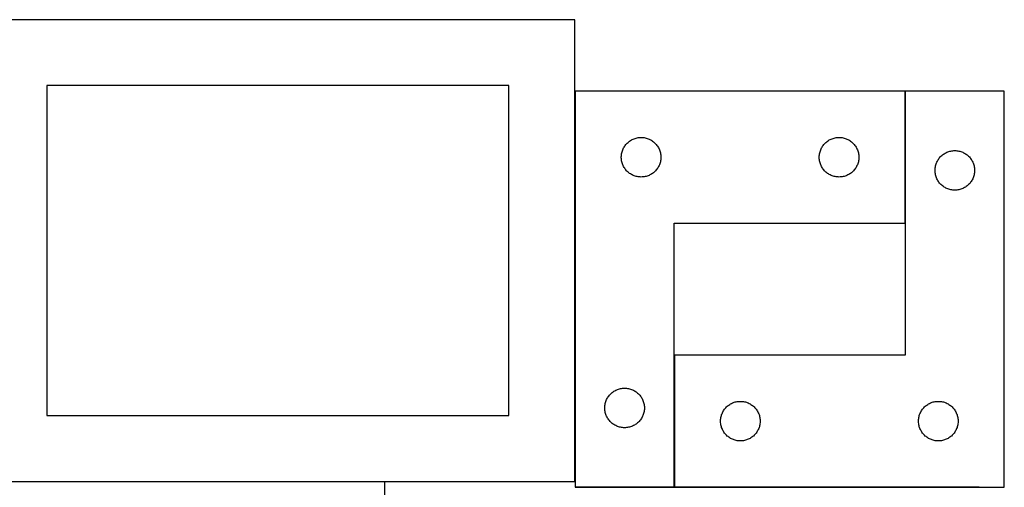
# Model space of a CAD drawing. Header units: millimetres. Extents: x 7 to 1488, y 7 to 2993.
# Tile 14 of 14: x 737 to 1483, y 2638 to 2992. Entities that reach past the tile are written whole.
import ezdxf

# ---------------------------------------------------------------- set-up
doc = ezdxf.new("R2010")
doc.units = ezdxf.units.MM
doc.layers.add('COMMON', color=5, linetype='CONTINUOUS', true_color=0x0000ff)
doc.layers.add('CUT', color=7, linetype='CONTINUOUS', true_color=0x000000)

msp = doc.modelspace()

# ---------------------------------------------------------------- linework, layer by layer
at = {"layer": 'COMMON'}
for p, q in [((1157.236122, 2641.990768), (1157.236122, 2937.76279)), ((1407.436122, 2937.76279), (1407.436122, 2837.76279)), ((1232.436122, 2737.76279), (1232.436122, 2637.76279)), ((713.246271, 2641.890767), (1013.246271, 2641.890767)), ((1232.336122, 2637.66279), (1157.336122, 2637.66279)), ((1463.446272, 2637.66279), (1232.536123, 2637.66279))]:
    msp.add_line(p, q, dxfattribs=at)
at = {"layer": 'CUT'}
for p, q in [((1157.136121, 2991.990768), (707.136121, 2991.990768)), ((1157.136121, 2641.990768), (1157.136121, 2991.990768)), ((1107.136121, 2941.990768), (757.136121, 2941.990768)), ((757.136121, 2941.990768), (757.136121, 2691.990768)), ((1107.136121, 2691.990768), (1107.136121, 2941.990768)), ((1157.336122, 2937.76279), (1157.336122, 2637.76279)), ((1407.336122, 2937.76279), (1157.336122, 2937.76279)), ((1407.336122, 2837.76279), (1407.336122, 2937.76279)), ((1482.536123, 2937.76279), (1407.536123, 2937.76279)), ((1407.536123, 2937.76279), (1407.536123, 2737.76279)), ((1482.536123, 2637.76279), (1482.536123, 2937.76279)), ((1202.044841, 2901.798543), (1202.7744, 2902.052321)), ((1202.7744, 2902.052321), (1203.516056, 2902.268206)), ((1203.516056, 2902.268206), (1204.267841, 2902.445625)), ((1204.267841, 2902.445625), (1205.027764, 2902.584109)), ((1205.027764, 2902.584109), (1205.793807, 2902.683288)), ((1205.793807, 2902.683288), (1206.563941, 2902.742902)), ((1206.563941, 2902.742902), (1207.336122, 2902.76279)), ((1207.336122, 2902.76279), (1208.108304, 2902.742902)), ((1208.108304, 2902.742902), (1208.878437, 2902.683288)), ((1208.878437, 2902.683288), (1209.644481, 2902.584109)), ((1209.644481, 2902.584109), (1210.404403, 2902.445625)), ((1210.404403, 2902.445625), (1211.156189, 2902.268206)), ((1211.156189, 2902.268206), (1211.897845, 2902.052321)), ((1211.897845, 2902.052321), (1212.627404, 2901.798543)), ((1352.044841, 2901.798543), (1352.7744, 2902.052321)), ((1352.7744, 2902.052321), (1353.516056, 2902.268206)), ((1353.516056, 2902.268206), (1354.267841, 2902.445625)), ((1354.267841, 2902.445625), (1355.027764, 2902.584109)), ((1355.027764, 2902.584109), (1355.793807, 2902.683288)), ((1355.793807, 2902.683288), (1356.563941, 2902.742902)), ((1356.563941, 2902.742902), (1357.336122, 2902.76279)), ((1357.336122, 2902.76279), (1358.108304, 2902.742902)), ((1358.108304, 2902.742902), (1358.878437, 2902.683288)), ((1358.878437, 2902.683288), (1359.644481, 2902.584109)), ((1359.644481, 2902.584109), (1360.404403, 2902.445625)), ((1360.404403, 2902.445625), (1361.156189, 2902.268206)), ((1361.156189, 2902.268206), (1361.897845, 2902.052321)), ((1361.897845, 2902.052321), (1362.627404, 2901.798543)), ((1193.750588, 2894.121506), (1194.09594, 2894.812441)), ((1194.09594, 2894.812441), (1194.476403, 2895.484682)), ((1194.476403, 2895.484682), (1194.890967, 2896.136446)), ((1194.890967, 2896.136446), (1195.338534, 2896.766004)), ((1195.338534, 2896.766004), (1195.817916, 2897.371688)), ((1195.817916, 2897.371688), (1196.327842, 2897.95189)), ((1196.327842, 2897.95189), (1196.86696, 2898.505073)), ((1196.86696, 2898.505073), (1197.433841, 2899.029769)), ((1197.433841, 2899.029769), (1198.02698, 2899.524587)), ((1198.02698, 2899.524587), (1198.644806, 2899.988215)), ((1198.644806, 2899.988215), (1199.285679, 2900.419424)), ((1199.285679, 2900.419424), (1199.947901, 2900.817069)), ((1199.947901, 2900.817069), (1200.629715, 2901.180096)), ((1200.629715, 2901.180096), (1201.329314, 2901.507544)), ((1201.329314, 2901.507544), (1202.044841, 2901.798543)), ((1212.627404, 2901.798543), (1213.342931, 2901.507544)), ((1213.342931, 2901.507544), (1214.042529, 2901.180096)), ((1214.042529, 2901.180096), (1214.724343, 2900.817069)), ((1214.724343, 2900.817069), (1215.386565, 2900.419424)), ((1215.386565, 2900.419424), (1216.027439, 2899.988215)), ((1216.027439, 2899.988215), (1216.645265, 2899.524587)), ((1216.645265, 2899.524587), (1217.238404, 2899.029769)), ((1217.238404, 2899.029769), (1217.805285, 2898.505073)), ((1217.805285, 2898.505073), (1218.344403, 2897.95189)), ((1218.344403, 2897.95189), (1218.854329, 2897.371688)), ((1218.854329, 2897.371688), (1219.333711, 2896.766004)), ((1219.333711, 2896.766004), (1219.781278, 2896.136446)), ((1219.781278, 2896.136446), (1220.195842, 2895.484682)), ((1220.195842, 2895.484682), (1220.576304, 2894.812441)), ((1220.576304, 2894.812441), (1220.921656, 2894.121506)), ((1343.750588, 2894.121506), (1344.09594, 2894.812441)), ((1344.09594, 2894.812441), (1344.476403, 2895.484682)), ((1344.476403, 2895.484682), (1344.890967, 2896.136446)), ((1344.890967, 2896.136446), (1345.338534, 2896.766004)), ((1345.338534, 2896.766004), (1345.817916, 2897.371688)), ((1345.817916, 2897.371688), (1346.327842, 2897.95189)), ((1346.327842, 2897.95189), (1346.86696, 2898.505073)), ((1346.86696, 2898.505073), (1347.433841, 2899.029769)), ((1347.433841, 2899.029769), (1348.02698, 2899.524587)), ((1348.02698, 2899.524587), (1348.644806, 2899.988215)), ((1348.644806, 2899.988215), (1349.285679, 2900.419424)), ((1349.285679, 2900.419424), (1349.947901, 2900.817069)), ((1349.947901, 2900.817069), (1350.629715, 2901.180096)), ((1350.629715, 2901.180096), (1351.329314, 2901.507544)), ((1351.329314, 2901.507544), (1352.044841, 2901.798543)), ((1362.627404, 2901.798543), (1363.342931, 2901.507544)), ((1363.342931, 2901.507544), (1364.042529, 2901.180096)), ((1364.042529, 2901.180096), (1364.724343, 2900.817069)), ((1364.724343, 2900.817069), (1365.386565, 2900.419424)), ((1365.386565, 2900.419424), (1366.027439, 2899.988215)), ((1366.027439, 2899.988215), (1366.645265, 2899.524587)), ((1366.645265, 2899.524587), (1367.238404, 2899.029769)), ((1367.238404, 2899.029769), (1367.805285, 2898.505073)), ((1367.805285, 2898.505073), (1368.344403, 2897.95189)), ((1368.344403, 2897.95189), (1368.854329, 2897.371688)), ((1368.854329, 2897.371688), (1369.333711, 2896.766004)), ((1369.333711, 2896.766004), (1369.781278, 2896.136446)), ((1369.781278, 2896.136446), (1370.195842, 2895.484682)), ((1370.195842, 2895.484682), (1370.576304, 2894.812441)), ((1370.576304, 2894.812441), (1370.921656, 2894.121506)), ((1192.341095, 2888.149009), (1192.380859, 2888.920422)), ((1192.341095, 2887.376572), (1192.341095, 2888.149009)), ((1192.380859, 2886.605158), (1192.341095, 2887.376572)), ((1192.380859, 2888.920422), (1192.460282, 2889.688766)), ((1192.460282, 2889.688766), (1192.579153, 2890.452002)), ((1192.579153, 2890.452002), (1192.737157, 2891.208106)), ((1192.737157, 2891.208106), (1192.933874, 2891.955075)), ((1192.933874, 2891.955075), (1193.168784, 2892.690926)), ((1193.168784, 2892.690926), (1193.441263, 2893.413709)), ((1193.441263, 2893.413709), (1193.750588, 2894.121506)), ((1220.921656, 2894.121506), (1221.230982, 2893.413709)), ((1221.230982, 2893.413709), (1221.503461, 2892.690926)), ((1221.503461, 2892.690926), (1221.73837, 2891.955075)), ((1221.73837, 2891.955075), (1221.935088, 2891.208106)), ((1221.935088, 2891.208106), (1222.093092, 2890.452002)), ((1222.093092, 2890.452002), (1222.211962, 2889.688766)), ((1222.211962, 2889.688766), (1222.291385, 2888.920422)), ((1222.291385, 2888.920422), (1222.331149, 2888.149009)), ((1222.331149, 2887.376572), (1222.291385, 2886.605158)), ((1222.331149, 2888.149009), (1222.331149, 2887.376572)), ((1342.341095, 2888.149009), (1342.380859, 2888.920422)), ((1342.341095, 2887.376572), (1342.341095, 2888.149009)), ((1342.380859, 2886.605158), (1342.341095, 2887.376572)), ((1342.380859, 2888.920422), (1342.460282, 2889.688766)), ((1342.460282, 2889.688766), (1342.579153, 2890.452002)), ((1342.579153, 2890.452002), (1342.737157, 2891.208106)), ((1342.737157, 2891.208106), (1342.933874, 2891.955075)), ((1342.933874, 2891.955075), (1343.168784, 2892.690926)), ((1343.168784, 2892.690926), (1343.441263, 2893.413709)), ((1343.441263, 2893.413709), (1343.750588, 2894.121506)), ((1370.921656, 2894.121506), (1371.230982, 2893.413709)), ((1371.230982, 2893.413709), (1371.503461, 2892.690926)), ((1371.503461, 2892.690926), (1371.73837, 2891.955075)), ((1371.73837, 2891.955075), (1371.935088, 2891.208106)), ((1371.935088, 2891.208106), (1372.093092, 2890.452002)), ((1372.093092, 2890.452002), (1372.211962, 2889.688766)), ((1372.211962, 2889.688766), (1372.291385, 2888.920422)), ((1372.291385, 2888.920422), (1372.331149, 2888.149009)), ((1372.331149, 2887.376572), (1372.291385, 2886.605158)), ((1372.331149, 2888.149009), (1372.331149, 2887.376572)), ((1433.038535, 2886.766004), (1433.517917, 2887.371688)), ((1433.517917, 2887.371688), (1434.027843, 2887.95189)), ((1434.027843, 2887.95189), (1434.566961, 2888.505073)), ((1434.566961, 2888.505073), (1435.133842, 2889.029769)), ((1435.133842, 2889.029769), (1435.726981, 2889.524587)), ((1435.726981, 2889.524587), (1436.344807, 2889.988215)), ((1436.344807, 2889.988215), (1436.98568, 2890.419424)), ((1436.98568, 2890.419424), (1437.647902, 2890.817069)), ((1437.647902, 2890.817069), (1438.329716, 2891.180096)), ((1438.329716, 2891.180096), (1439.029315, 2891.507544)), ((1439.029315, 2891.507544), (1439.744842, 2891.798543)), ((1439.744842, 2891.798543), (1440.474401, 2892.052321)), ((1440.474401, 2892.052321), (1441.216057, 2892.268206)), ((1441.216057, 2892.268206), (1441.967842, 2892.445625)), ((1441.967842, 2892.445625), (1442.727765, 2892.584109)), ((1442.727765, 2892.584109), (1443.493808, 2892.683288)), ((1443.493808, 2892.683288), (1444.263942, 2892.742902)), ((1444.263942, 2892.742902), (1445.036123, 2892.76279)), ((1445.036123, 2892.76279), (1445.808305, 2892.742902)), ((1445.808305, 2892.742902), (1446.578438, 2892.683288)), ((1446.578438, 2892.683288), (1447.344482, 2892.584109)), ((1447.344482, 2892.584109), (1448.104404, 2892.445625)), ((1448.104404, 2892.445625), (1448.85619, 2892.268206)), ((1448.85619, 2892.268206), (1449.597846, 2892.052321)), ((1449.597846, 2892.052321), (1450.327405, 2891.798543)), ((1450.327405, 2891.798543), (1451.042932, 2891.507544)), ((1451.042932, 2891.507544), (1451.74253, 2891.180096)), ((1451.74253, 2891.180096), (1452.424344, 2890.817069)), ((1452.424344, 2890.817069), (1453.086566, 2890.419424)), ((1453.086566, 2890.419424), (1453.72744, 2889.988215)), ((1453.72744, 2889.988215), (1454.345266, 2889.524587)), ((1454.345266, 2889.524587), (1454.938405, 2889.029769)), ((1454.938405, 2889.029769), (1455.505286, 2888.505073)), ((1455.505286, 2888.505073), (1456.044404, 2887.95189)), ((1456.044404, 2887.95189), (1456.55433, 2887.371688)), ((1456.55433, 2887.371688), (1457.033712, 2886.766004)), ((1192.460282, 2885.836815), (1192.380859, 2886.605158)), ((1192.579153, 2885.073579), (1192.460282, 2885.836815)), ((1192.737157, 2884.317474), (1192.579153, 2885.073579)), ((1192.933874, 2883.570506), (1192.737157, 2884.317474)), ((1193.168784, 2882.834654), (1192.933874, 2883.570506)), ((1193.441263, 2882.111872), (1193.168784, 2882.834654)), ((1193.750588, 2881.404074), (1193.441263, 2882.111872)), ((1194.09594, 2880.713139), (1193.750588, 2881.404074)), ((1194.476403, 2880.040898), (1194.09594, 2880.713139)), ((1194.890967, 2879.389134), (1194.476403, 2880.040898)), ((1220.195842, 2880.040898), (1219.781278, 2879.389134)), ((1220.576304, 2880.713139), (1220.195842, 2880.040898)), ((1220.921656, 2881.404074), (1220.576304, 2880.713139)), ((1221.230982, 2882.111872), (1220.921656, 2881.404074)), ((1221.503461, 2882.834654), (1221.230982, 2882.111872)), ((1221.73837, 2883.570506), (1221.503461, 2882.834654)), ((1221.935088, 2884.317474), (1221.73837, 2883.570506)), ((1222.093092, 2885.073579), (1221.935088, 2884.317474)), ((1222.211962, 2885.836815), (1222.093092, 2885.073579)), ((1222.291385, 2886.605158), (1222.211962, 2885.836815)), ((1342.460282, 2885.836815), (1342.380859, 2886.605158)), ((1342.579153, 2885.073579), (1342.460282, 2885.836815)), ((1342.737157, 2884.317474), (1342.579153, 2885.073579)), ((1342.933874, 2883.570506), (1342.737157, 2884.317474)), ((1343.168784, 2882.834654), (1342.933874, 2883.570506)), ((1343.441263, 2882.111872), (1343.168784, 2882.834654)), ((1343.750588, 2881.404074), (1343.441263, 2882.111872)), ((1344.09594, 2880.713139), (1343.750588, 2881.404074)), ((1344.476403, 2880.040898), (1344.09594, 2880.713139)), ((1344.890967, 2879.389134), (1344.476403, 2880.040898)), ((1370.195842, 2880.040898), (1369.781278, 2879.389134)), ((1370.576304, 2880.713139), (1370.195842, 2880.040898)), ((1370.921656, 2881.404074), (1370.576304, 2880.713139)), ((1371.230982, 2882.111872), (1370.921656, 2881.404074)), ((1371.503461, 2882.834654), (1371.230982, 2882.111872)), ((1371.73837, 2883.570506), (1371.503461, 2882.834654)), ((1371.935088, 2884.317474), (1371.73837, 2883.570506)), ((1372.093092, 2885.073579), (1371.935088, 2884.317474)), ((1372.211962, 2885.836815), (1372.093092, 2885.073579)), ((1372.291385, 2886.605158), (1372.211962, 2885.836815)), ((1430.08086, 2878.920422), (1430.160283, 2879.688766)), ((1430.160283, 2879.688766), (1430.279154, 2880.452002)), ((1430.279154, 2880.452002), (1430.437158, 2881.208106)), ((1430.437158, 2881.208106), (1430.633875, 2881.955075)), ((1430.633875, 2881.955075), (1430.868785, 2882.690926)), ((1430.868785, 2882.690926), (1431.141264, 2883.413709)), ((1431.141264, 2883.413709), (1431.450589, 2884.121506)), ((1431.450589, 2884.121506), (1431.795941, 2884.812441)), ((1431.795941, 2884.812441), (1432.176404, 2885.484682)), ((1432.176404, 2885.484682), (1432.590968, 2886.136446)), ((1432.590968, 2886.136446), (1433.038535, 2886.766004)), ((1457.033712, 2886.766004), (1457.481279, 2886.136446)), ((1457.481279, 2886.136446), (1457.895843, 2885.484682)), ((1457.895843, 2885.484682), (1458.276305, 2884.812441)), ((1458.276305, 2884.812441), (1458.621657, 2884.121506)), ((1458.621657, 2884.121506), (1458.930983, 2883.413709)), ((1458.930983, 2883.413709), (1459.203462, 2882.690926)), ((1459.203462, 2882.690926), (1459.438371, 2881.955075)), ((1459.438371, 2881.955075), (1459.635089, 2881.208106)), ((1459.635089, 2881.208106), (1459.793093, 2880.452002)), ((1459.793093, 2880.452002), (1459.911963, 2879.688766)), ((1459.911963, 2879.688766), (1459.991386, 2878.920422)), ((1195.338534, 2878.759576), (1194.890967, 2879.389134)), ((1195.817916, 2878.153893), (1195.338534, 2878.759576)), ((1196.327842, 2877.57369), (1195.817916, 2878.153893)), ((1196.86696, 2877.020507), (1196.327842, 2877.57369)), ((1197.433841, 2876.495811), (1196.86696, 2877.020507)), ((1198.02698, 2876.000993), (1197.433841, 2876.495811)), ((1198.644806, 2875.537365), (1198.02698, 2876.000993)), ((1199.285679, 2875.106157), (1198.644806, 2875.537365)), ((1199.947901, 2874.708512), (1199.285679, 2875.106157)), ((1200.629715, 2874.345484), (1199.947901, 2874.708512)), ((1201.329314, 2874.018037), (1200.629715, 2874.345484)), ((1202.044841, 2873.727038), (1201.329314, 2874.018037)), ((1202.7744, 2873.47326), (1202.044841, 2873.727038)), ((1203.516056, 2873.257374), (1202.7744, 2873.47326)), ((1204.267841, 2873.079955), (1203.516056, 2873.257374)), ((1205.027764, 2872.941472), (1204.267841, 2873.079955)), ((1205.793807, 2872.842292), (1205.027764, 2872.941472)), ((1206.563941, 2872.782679), (1205.793807, 2872.842292)), ((1207.336122, 2872.76279), (1206.563941, 2872.782679)), ((1208.108304, 2872.782679), (1207.336122, 2872.76279)), ((1208.878437, 2872.842292), (1208.108304, 2872.782679)), ((1209.644481, 2872.941472), (1208.878437, 2872.842292)), ((1210.404403, 2873.079955), (1209.644481, 2872.941472)), ((1211.156189, 2873.257374), (1210.404403, 2873.079955)), ((1211.897845, 2873.47326), (1211.156189, 2873.257374)), ((1212.627404, 2873.727038), (1211.897845, 2873.47326)), ((1213.342931, 2874.018037), (1212.627404, 2873.727038)), ((1214.042529, 2874.345484), (1213.342931, 2874.018037)), ((1214.724343, 2874.708512), (1214.042529, 2874.345484)), ((1215.386565, 2875.106157), (1214.724343, 2874.708512)), ((1216.027439, 2875.537365), (1215.386565, 2875.106157)), ((1216.645265, 2876.000993), (1216.027439, 2875.537365)), ((1217.238404, 2876.495811), (1216.645265, 2876.000993)), ((1217.805285, 2877.020507), (1217.238404, 2876.495811)), ((1218.344403, 2877.57369), (1217.805285, 2877.020507)), ((1218.854329, 2878.153893), (1218.344403, 2877.57369)), ((1219.333711, 2878.759576), (1218.854329, 2878.153893)), ((1219.781278, 2879.389134), (1219.333711, 2878.759576)), ((1345.338534, 2878.759576), (1344.890967, 2879.389134)), ((1345.817916, 2878.153893), (1345.338534, 2878.759576)), ((1346.327842, 2877.57369), (1345.817916, 2878.153893)), ((1346.86696, 2877.020507), (1346.327842, 2877.57369)), ((1347.433841, 2876.495811), (1346.86696, 2877.020507)), ((1348.02698, 2876.000993), (1347.433841, 2876.495811)), ((1348.644806, 2875.537365), (1348.02698, 2876.000993)), ((1349.285679, 2875.106157), (1348.644806, 2875.537365)), ((1349.947901, 2874.708512), (1349.285679, 2875.106157)), ((1350.629715, 2874.345484), (1349.947901, 2874.708512)), ((1351.329314, 2874.018037), (1350.629715, 2874.345484)), ((1352.044841, 2873.727038), (1351.329314, 2874.018037)), ((1352.7744, 2873.47326), (1352.044841, 2873.727038)), ((1353.516056, 2873.257374), (1352.7744, 2873.47326)), ((1354.267841, 2873.079955), (1353.516056, 2873.257374)), ((1355.027764, 2872.941472), (1354.267841, 2873.079955)), ((1355.793807, 2872.842292), (1355.027764, 2872.941472)), ((1356.563941, 2872.782679), (1355.793807, 2872.842292)), ((1357.336122, 2872.76279), (1356.563941, 2872.782679)), ((1358.108304, 2872.782679), (1357.336122, 2872.76279)), ((1358.878437, 2872.842292), (1358.108304, 2872.782679)), ((1359.644481, 2872.941472), (1358.878437, 2872.842292)), ((1360.404403, 2873.079955), (1359.644481, 2872.941472)), ((1361.156189, 2873.257374), (1360.404403, 2873.079955)), ((1361.897845, 2873.47326), (1361.156189, 2873.257374)), ((1362.627404, 2873.727038), (1361.897845, 2873.47326)), ((1363.342931, 2874.018037), (1362.627404, 2873.727038)), ((1364.042529, 2874.345484), (1363.342931, 2874.018037)), ((1364.724343, 2874.708512), (1364.042529, 2874.345484)), ((1365.386565, 2875.106157), (1364.724343, 2874.708512)), ((1366.027439, 2875.537365), (1365.386565, 2875.106157)), ((1366.645265, 2876.000993), (1366.027439, 2875.537365)), ((1367.238404, 2876.495811), (1366.645265, 2876.000993)), ((1367.805285, 2877.020507), (1367.238404, 2876.495811)), ((1368.344403, 2877.57369), (1367.805285, 2877.020507)), ((1368.854329, 2878.153893), (1368.344403, 2877.57369)), ((1369.333711, 2878.759576), (1368.854329, 2878.153893)), ((1369.781278, 2879.389134), (1369.333711, 2878.759576)), ((1430.041096, 2878.149009), (1430.08086, 2878.920422)), ((1430.041096, 2877.376572), (1430.041096, 2878.149009)), ((1430.08086, 2876.605158), (1430.041096, 2877.376572)), ((1430.160283, 2875.836815), (1430.08086, 2876.605158)), ((1430.279154, 2875.073579), (1430.160283, 2875.836815)), ((1430.437158, 2874.317474), (1430.279154, 2875.073579)), ((1430.633875, 2873.570506), (1430.437158, 2874.317474)), ((1430.868785, 2872.834654), (1430.633875, 2873.570506)), ((1431.141264, 2872.111872), (1430.868785, 2872.834654)), ((1459.203462, 2872.834654), (1458.930983, 2872.111872)), ((1459.438371, 2873.570506), (1459.203462, 2872.834654)), ((1459.635089, 2874.317474), (1459.438371, 2873.570506)), ((1459.793093, 2875.073579), (1459.635089, 2874.317474)), ((1459.911963, 2875.836815), (1459.793093, 2875.073579)), ((1459.991386, 2876.605158), (1459.911963, 2875.836815)), ((1459.991386, 2878.920422), (1460.03115, 2878.149009)), ((1460.03115, 2877.376572), (1459.991386, 2876.605158)), ((1460.03115, 2878.149009), (1460.03115, 2877.376572)), ((1431.450589, 2871.404074), (1431.141264, 2872.111872)), ((1431.795941, 2870.713139), (1431.450589, 2871.404074)), ((1432.176404, 2870.040898), (1431.795941, 2870.713139)), ((1432.590968, 2869.389134), (1432.176404, 2870.040898)), ((1433.038535, 2868.759576), (1432.590968, 2869.389134)), ((1433.517917, 2868.153893), (1433.038535, 2868.759576)), ((1434.027843, 2867.57369), (1433.517917, 2868.153893)), ((1434.566961, 2867.020507), (1434.027843, 2867.57369)), ((1435.133842, 2866.495811), (1434.566961, 2867.020507)), ((1435.726981, 2866.000993), (1435.133842, 2866.495811)), ((1436.344807, 2865.537365), (1435.726981, 2866.000993)), ((1436.98568, 2865.106157), (1436.344807, 2865.537365)), ((1437.647902, 2864.708512), (1436.98568, 2865.106157)), ((1453.086566, 2865.106157), (1452.424344, 2864.708512)), ((1453.72744, 2865.537365), (1453.086566, 2865.106157)), ((1454.345266, 2866.000993), (1453.72744, 2865.537365)), ((1454.938405, 2866.495811), (1454.345266, 2866.000993)), ((1455.505286, 2867.020507), (1454.938405, 2866.495811)), ((1456.044404, 2867.57369), (1455.505286, 2867.020507)), ((1456.55433, 2868.153893), (1456.044404, 2867.57369)), ((1457.033712, 2868.759576), (1456.55433, 2868.153893)), ((1457.481279, 2869.389134), (1457.033712, 2868.759576)), ((1457.895843, 2870.040898), (1457.481279, 2869.389134)), ((1458.276305, 2870.713139), (1457.895843, 2870.040898)), ((1458.621657, 2871.404074), (1458.276305, 2870.713139)), ((1458.930983, 2872.111872), (1458.621657, 2871.404074)), ((1438.329716, 2864.345484), (1437.647902, 2864.708512)), ((1439.029315, 2864.018037), (1438.329716, 2864.345484)), ((1439.744842, 2863.727038), (1439.029315, 2864.018037)), ((1440.474401, 2863.47326), (1439.744842, 2863.727038)), ((1441.216057, 2863.257374), (1440.474401, 2863.47326)), ((1441.967842, 2863.079955), (1441.216057, 2863.257374)), ((1442.727765, 2862.941472), (1441.967842, 2863.079955)), ((1443.493808, 2862.842292), (1442.727765, 2862.941472)), ((1444.263942, 2862.782679), (1443.493808, 2862.842292)), ((1445.036123, 2862.76279), (1444.263942, 2862.782679)), ((1445.808305, 2862.782679), (1445.036123, 2862.76279)), ((1446.578438, 2862.842292), (1445.808305, 2862.782679)), ((1447.344482, 2862.941472), (1446.578438, 2862.842292)), ((1448.104404, 2863.079955), (1447.344482, 2862.941472)), ((1448.85619, 2863.257374), (1448.104404, 2863.079955)), ((1449.597846, 2863.47326), (1448.85619, 2863.257374)), ((1450.327405, 2863.727038), (1449.597846, 2863.47326)), ((1451.042932, 2864.018037), (1450.327405, 2863.727038)), ((1451.74253, 2864.345484), (1451.042932, 2864.018037)), ((1452.424344, 2864.708512), (1451.74253, 2864.345484)), ((1232.336122, 2637.76279), (1232.336122, 2837.76279)), ((1232.336122, 2837.76279), (1407.336122, 2837.76279)), ((1407.536123, 2737.76279), (1232.536123, 2737.76279)), ((1232.536123, 2737.76279), (1232.536123, 2637.76279)), ((1183.827842, 2707.95189), (1184.36696, 2708.505073)), ((1184.36696, 2708.505073), (1184.933841, 2709.029769)), ((1184.933841, 2709.029769), (1185.52698, 2709.524587)), ((1185.52698, 2709.524587), (1186.144806, 2709.988215)), ((1186.144806, 2709.988215), (1186.785679, 2710.419424)), ((1186.785679, 2710.419424), (1187.447901, 2710.817069)), ((1187.447901, 2710.817069), (1188.129715, 2711.180096)), ((1188.129715, 2711.180096), (1188.829314, 2711.507544)), ((1188.829314, 2711.507544), (1189.544841, 2711.798543)), ((1189.544841, 2711.798543), (1190.2744, 2712.052321)), ((1190.2744, 2712.052321), (1191.016056, 2712.268206)), ((1191.016056, 2712.268206), (1191.767841, 2712.445625)), ((1191.767841, 2712.445625), (1192.527764, 2712.584109)), ((1192.527764, 2712.584109), (1193.293807, 2712.683288)), ((1193.293807, 2712.683288), (1194.063941, 2712.742902)), ((1194.063941, 2712.742902), (1194.836122, 2712.76279)), ((1194.836122, 2712.76279), (1195.608304, 2712.742902)), ((1195.608304, 2712.742902), (1196.378437, 2712.683288)), ((1196.378437, 2712.683288), (1197.144481, 2712.584109)), ((1197.144481, 2712.584109), (1197.904403, 2712.445625)), ((1197.904403, 2712.445625), (1198.656189, 2712.268206)), ((1198.656189, 2712.268206), (1199.397845, 2712.052321)), ((1199.397845, 2712.052321), (1200.127404, 2711.798543)), ((1200.127404, 2711.798543), (1200.842931, 2711.507544)), ((1200.842931, 2711.507544), (1201.542529, 2711.180096)), ((1201.542529, 2711.180096), (1202.224343, 2710.817069)), ((1202.224343, 2710.817069), (1202.886565, 2710.419424)), ((1202.886565, 2710.419424), (1203.527439, 2709.988215)), ((1203.527439, 2709.988215), (1204.145265, 2709.524587)), ((1204.145265, 2709.524587), (1204.738404, 2709.029769)), ((1204.738404, 2709.029769), (1205.305285, 2708.505073)), ((1205.305285, 2708.505073), (1205.844403, 2707.95189)), ((1180.079153, 2700.452002), (1180.237157, 2701.208106)), ((1180.237157, 2701.208106), (1180.433874, 2701.955075)), ((1180.433874, 2701.955075), (1180.668784, 2702.690926)), ((1180.668784, 2702.690926), (1180.941263, 2703.413709)), ((1180.941263, 2703.413709), (1181.250588, 2704.121506)), ((1181.250588, 2704.121506), (1181.59594, 2704.812441)), ((1181.59594, 2704.812441), (1181.976403, 2705.484682)), ((1181.976403, 2705.484682), (1182.390967, 2706.136446)), ((1182.390967, 2706.136446), (1182.838534, 2706.766004)), ((1182.838534, 2706.766004), (1183.317916, 2707.371688)), ((1183.317916, 2707.371688), (1183.827842, 2707.95189)), ((1205.844403, 2707.95189), (1206.354329, 2707.371688)), ((1206.354329, 2707.371688), (1206.833711, 2706.766004)), ((1206.833711, 2706.766004), (1207.281278, 2706.136446)), ((1207.281278, 2706.136446), (1207.695842, 2705.484682)), ((1207.695842, 2705.484682), (1208.076304, 2704.812441)), ((1208.076304, 2704.812441), (1208.421656, 2704.121506)), ((1208.421656, 2704.121506), (1208.730982, 2703.413709)), ((1208.730982, 2703.413709), (1209.003461, 2702.690926)), ((1209.003461, 2702.690926), (1209.23837, 2701.955075)), ((1209.23837, 2701.955075), (1209.435088, 2701.208106)), ((1209.435088, 2701.208106), (1209.593092, 2700.452002)), ((1274.48568, 2700.419424), (1275.147902, 2700.817069)), ((1275.147902, 2700.817069), (1275.829716, 2701.180096)), ((1275.829716, 2701.180096), (1276.529315, 2701.507544)), ((1276.529315, 2701.507544), (1277.244842, 2701.798543)), ((1277.244842, 2701.798543), (1277.974401, 2702.052321)), ((1277.974401, 2702.052321), (1278.716057, 2702.268206)), ((1278.716057, 2702.268206), (1279.467842, 2702.445625)), ((1279.467842, 2702.445625), (1280.227765, 2702.584109)), ((1280.227765, 2702.584109), (1280.993808, 2702.683288)), ((1280.993808, 2702.683288), (1281.763942, 2702.742902)), ((1281.763942, 2702.742902), (1282.536123, 2702.76279)), ((1282.536123, 2702.76279), (1283.308305, 2702.742902)), ((1283.308305, 2702.742902), (1284.078438, 2702.683288)), ((1284.078438, 2702.683288), (1284.844482, 2702.584109)), ((1284.844482, 2702.584109), (1285.604404, 2702.445625)), ((1285.604404, 2702.445625), (1286.35619, 2702.268206)), ((1286.35619, 2702.268206), (1287.097846, 2702.052321)), ((1287.097846, 2702.052321), (1287.827405, 2701.798543)), ((1287.827405, 2701.798543), (1288.542932, 2701.507544)), ((1288.542932, 2701.507544), (1289.24253, 2701.180096)), ((1289.24253, 2701.180096), (1289.924344, 2700.817069)), ((1289.924344, 2700.817069), (1290.586566, 2700.419424)), ((1424.48568, 2700.419424), (1425.147902, 2700.817069)), ((1425.147902, 2700.817069), (1425.829716, 2701.180096)), ((1425.829716, 2701.180096), (1426.529315, 2701.507544)), ((1426.529315, 2701.507544), (1427.244842, 2701.798543)), ((1427.244842, 2701.798543), (1427.974401, 2702.052321)), ((1427.974401, 2702.052321), (1428.716057, 2702.268206)), ((1428.716057, 2702.268206), (1429.467842, 2702.445625)), ((1429.467842, 2702.445625), (1430.227765, 2702.584109)), ((1430.227765, 2702.584109), (1430.993808, 2702.683288)), ((1430.993808, 2702.683288), (1431.763942, 2702.742902)), ((1431.763942, 2702.742902), (1432.536123, 2702.76279)), ((1432.536123, 2702.76279), (1433.308305, 2702.742902)), ((1433.308305, 2702.742902), (1434.078438, 2702.683288)), ((1434.078438, 2702.683288), (1434.844482, 2702.584109)), ((1434.844482, 2702.584109), (1435.604404, 2702.445625)), ((1435.604404, 2702.445625), (1436.35619, 2702.268206)), ((1436.35619, 2702.268206), (1437.097846, 2702.052321)), ((1437.097846, 2702.052321), (1437.827405, 2701.798543)), ((1437.827405, 2701.798543), (1438.542932, 2701.507544)), ((1438.542932, 2701.507544), (1439.24253, 2701.180096)), ((1439.24253, 2701.180096), (1439.924344, 2700.817069)), ((1439.924344, 2700.817069), (1440.586566, 2700.419424)), ((1179.841095, 2698.149009), (1179.880859, 2698.920422)), ((1179.841095, 2697.376572), (1179.841095, 2698.149009)), ((1179.880859, 2696.605158), (1179.841095, 2697.376572)), ((1179.880859, 2698.920422), (1179.960282, 2699.688766)), ((1179.960282, 2695.836815), (1179.880859, 2696.605158)), ((1179.960282, 2699.688766), (1180.079153, 2700.452002)), ((1180.079153, 2695.073579), (1179.960282, 2695.836815)), ((1180.237157, 2694.317474), (1180.079153, 2695.073579)), ((1180.433874, 2693.570506), (1180.237157, 2694.317474)), ((1180.668784, 2692.834654), (1180.433874, 2693.570506)), ((1209.23837, 2693.570506), (1209.003461, 2692.834654)), ((1209.435088, 2694.317474), (1209.23837, 2693.570506)), ((1209.593092, 2695.073579), (1209.435088, 2694.317474)), ((1209.593092, 2700.452002), (1209.711962, 2699.688766)), ((1209.711962, 2695.836815), (1209.593092, 2695.073579)), ((1209.711962, 2699.688766), (1209.791385, 2698.920422)), ((1209.791385, 2696.605158), (1209.711962, 2695.836815)), ((1209.791385, 2698.920422), (1209.831149, 2698.149009)), ((1209.831149, 2697.376572), (1209.791385, 2696.605158)), ((1209.831149, 2698.149009), (1209.831149, 2697.376572)), ((1268.368785, 2692.690926), (1268.641264, 2693.413709)), ((1268.641264, 2693.413709), (1268.950589, 2694.121506)), ((1268.950589, 2694.121506), (1269.295941, 2694.812441)), ((1269.295941, 2694.812441), (1269.676404, 2695.484682)), ((1269.676404, 2695.484682), (1270.090968, 2696.136446)), ((1270.090968, 2696.136446), (1270.538535, 2696.766004)), ((1270.538535, 2696.766004), (1271.017917, 2697.371688)), ((1271.017917, 2697.371688), (1271.527843, 2697.95189)), ((1271.527843, 2697.95189), (1272.066961, 2698.505073)), ((1272.066961, 2698.505073), (1272.633842, 2699.029769)), ((1272.633842, 2699.029769), (1273.226981, 2699.524587)), ((1273.226981, 2699.524587), (1273.844807, 2699.988215)), ((1273.844807, 2699.988215), (1274.48568, 2700.419424)), ((1290.586566, 2700.419424), (1291.22744, 2699.988215)), ((1291.22744, 2699.988215), (1291.845266, 2699.524587)), ((1291.845266, 2699.524587), (1292.438405, 2699.029769)), ((1292.438405, 2699.029769), (1293.005286, 2698.505073)), ((1293.005286, 2698.505073), (1293.544404, 2697.95189)), ((1293.544404, 2697.95189), (1294.05433, 2697.371688)), ((1294.05433, 2697.371688), (1294.533712, 2696.766004)), ((1294.533712, 2696.766004), (1294.981279, 2696.136446)), ((1294.981279, 2696.136446), (1295.395843, 2695.484682)), ((1295.395843, 2695.484682), (1295.776305, 2694.812441)), ((1295.776305, 2694.812441), (1296.121657, 2694.121506)), ((1296.121657, 2694.121506), (1296.430983, 2693.413709)), ((1296.430983, 2693.413709), (1296.703462, 2692.690926)), ((1418.368785, 2692.690926), (1418.641264, 2693.413709)), ((1418.641264, 2693.413709), (1418.950589, 2694.121506)), ((1418.950589, 2694.121506), (1419.295941, 2694.812441)), ((1419.295941, 2694.812441), (1419.676404, 2695.484682)), ((1419.676404, 2695.484682), (1420.090968, 2696.136446)), ((1420.090968, 2696.136446), (1420.538535, 2696.766004)), ((1420.538535, 2696.766004), (1421.017917, 2697.371688)), ((1421.017917, 2697.371688), (1421.527843, 2697.95189)), ((1421.527843, 2697.95189), (1422.066961, 2698.505073)), ((1422.066961, 2698.505073), (1422.633842, 2699.029769)), ((1422.633842, 2699.029769), (1423.226981, 2699.524587)), ((1423.226981, 2699.524587), (1423.844807, 2699.988215)), ((1423.844807, 2699.988215), (1424.48568, 2700.419424)), ((1440.586566, 2700.419424), (1441.22744, 2699.988215)), ((1441.22744, 2699.988215), (1441.845266, 2699.524587)), ((1441.845266, 2699.524587), (1442.438405, 2699.029769)), ((1442.438405, 2699.029769), (1443.005286, 2698.505073)), ((1443.005286, 2698.505073), (1443.544404, 2697.95189)), ((1443.544404, 2697.95189), (1444.05433, 2697.371688)), ((1444.05433, 2697.371688), (1444.533712, 2696.766004)), ((1444.533712, 2696.766004), (1444.981279, 2696.136446)), ((1444.981279, 2696.136446), (1445.395843, 2695.484682)), ((1445.395843, 2695.484682), (1445.776305, 2694.812441)), ((1445.776305, 2694.812441), (1446.121657, 2694.121506)), ((1446.121657, 2694.121506), (1446.430983, 2693.413709)), ((1446.430983, 2693.413709), (1446.703462, 2692.690926)), ((757.136121, 2691.990768), (1107.136121, 2691.990768)), ((1180.941263, 2692.111872), (1180.668784, 2692.834654)), ((1181.250588, 2691.404074), (1180.941263, 2692.111872)), ((1181.59594, 2690.713139), (1181.250588, 2691.404074)), ((1181.976403, 2690.040898), (1181.59594, 2690.713139)), ((1182.390967, 2689.389134), (1181.976403, 2690.040898)), ((1182.838534, 2688.759576), (1182.390967, 2689.389134)), ((1183.317916, 2688.153893), (1182.838534, 2688.759576)), ((1183.827842, 2687.57369), (1183.317916, 2688.153893)), ((1184.36696, 2687.020507), (1183.827842, 2687.57369)), ((1184.933841, 2686.495811), (1184.36696, 2687.020507)), ((1185.52698, 2686.000993), (1184.933841, 2686.495811)), ((1186.144806, 2685.537365), (1185.52698, 2686.000993)), ((1204.145265, 2686.000993), (1203.527439, 2685.537365)), ((1204.738404, 2686.495811), (1204.145265, 2686.000993)), ((1205.305285, 2687.020507), (1204.738404, 2686.495811)), ((1205.844403, 2687.57369), (1205.305285, 2687.020507)), ((1206.354329, 2688.153893), (1205.844403, 2687.57369)), ((1206.833711, 2688.759576), (1206.354329, 2688.153893)), ((1207.281278, 2689.389134), (1206.833711, 2688.759576)), ((1207.695842, 2690.040898), (1207.281278, 2689.389134)), ((1208.076304, 2690.713139), (1207.695842, 2690.040898)), ((1208.421656, 2691.404074), (1208.076304, 2690.713139)), ((1208.730982, 2692.111872), (1208.421656, 2691.404074)), ((1209.003461, 2692.834654), (1208.730982, 2692.111872)), ((1267.541096, 2688.149009), (1267.58086, 2688.920422)), ((1267.541096, 2687.376572), (1267.541096, 2688.149009)), ((1267.58086, 2686.605158), (1267.541096, 2687.376572)), ((1267.58086, 2688.920422), (1267.660283, 2689.688766)), ((1267.660283, 2685.836815), (1267.58086, 2686.605158)), ((1267.660283, 2689.688766), (1267.779154, 2690.452002)), ((1267.779154, 2685.073579), (1267.660283, 2685.836815)), ((1267.779154, 2690.452002), (1267.937158, 2691.208106)), ((1267.937158, 2691.208106), (1268.133875, 2691.955075)), ((1268.133875, 2691.955075), (1268.368785, 2692.690926)), ((1296.703462, 2692.690926), (1296.938371, 2691.955075)), ((1296.938371, 2691.955075), (1297.135089, 2691.208106)), ((1297.135089, 2691.208106), (1297.293093, 2690.452002)), ((1297.293093, 2690.452002), (1297.411963, 2689.688766)), ((1297.411963, 2685.836815), (1297.293093, 2685.073579)), ((1297.411963, 2689.688766), (1297.491386, 2688.920422)), ((1297.491386, 2686.605158), (1297.411963, 2685.836815)), ((1297.491386, 2688.920422), (1297.53115, 2688.149009)), ((1297.53115, 2687.376572), (1297.491386, 2686.605158)), ((1297.53115, 2688.149009), (1297.53115, 2687.376572)), ((1417.541096, 2688.149009), (1417.58086, 2688.920422)), ((1417.541096, 2687.376572), (1417.541096, 2688.149009)), ((1417.58086, 2686.605158), (1417.541096, 2687.376572)), ((1417.58086, 2688.920422), (1417.660283, 2689.688766)), ((1417.660283, 2685.836815), (1417.58086, 2686.605158)), ((1417.660283, 2689.688766), (1417.779154, 2690.452002)), ((1417.779154, 2685.073579), (1417.660283, 2685.836815)), ((1417.779154, 2690.452002), (1417.937158, 2691.208106)), ((1417.937158, 2691.208106), (1418.133875, 2691.955075)), ((1418.133875, 2691.955075), (1418.368785, 2692.690926)), ((1446.703462, 2692.690926), (1446.938371, 2691.955075)), ((1446.938371, 2691.955075), (1447.135089, 2691.208106)), ((1447.135089, 2691.208106), (1447.293093, 2690.452002)), ((1447.293093, 2690.452002), (1447.411963, 2689.688766)), ((1447.411963, 2685.836815), (1447.293093, 2685.073579)), ((1447.411963, 2689.688766), (1447.491386, 2688.920422)), ((1447.491386, 2686.605158), (1447.411963, 2685.836815)), ((1447.491386, 2688.920422), (1447.53115, 2688.149009)), ((1447.53115, 2687.376572), (1447.491386, 2686.605158)), ((1447.53115, 2688.149009), (1447.53115, 2687.376572)), ((1186.785679, 2685.106157), (1186.144806, 2685.537365)), ((1187.447901, 2684.708512), (1186.785679, 2685.106157)), ((1188.129715, 2684.345484), (1187.447901, 2684.708512)), ((1188.829314, 2684.018037), (1188.129715, 2684.345484)), ((1189.544841, 2683.727038), (1188.829314, 2684.018037)), ((1190.2744, 2683.47326), (1189.544841, 2683.727038)), ((1191.016056, 2683.257374), (1190.2744, 2683.47326)), ((1191.767841, 2683.079955), (1191.016056, 2683.257374)), ((1192.527764, 2682.941472), (1191.767841, 2683.079955)), ((1193.293807, 2682.842292), (1192.527764, 2682.941472)), ((1194.063941, 2682.782679), (1193.293807, 2682.842292)), ((1194.836122, 2682.76279), (1194.063941, 2682.782679)), ((1195.608304, 2682.782679), (1194.836122, 2682.76279)), ((1196.378437, 2682.842292), (1195.608304, 2682.782679)), ((1197.144481, 2682.941472), (1196.378437, 2682.842292)), ((1197.904403, 2683.079955), (1197.144481, 2682.941472)), ((1198.656189, 2683.257374), (1197.904403, 2683.079955)), ((1199.397845, 2683.47326), (1198.656189, 2683.257374)), ((1200.127404, 2683.727038), (1199.397845, 2683.47326)), ((1200.842931, 2684.018037), (1200.127404, 2683.727038)), ((1201.542529, 2684.345484), (1200.842931, 2684.018037)), ((1202.224343, 2684.708512), (1201.542529, 2684.345484)), ((1202.886565, 2685.106157), (1202.224343, 2684.708512)), ((1203.527439, 2685.537365), (1202.886565, 2685.106157)), ((1267.937158, 2684.317474), (1267.779154, 2685.073579)), ((1268.133875, 2683.570506), (1267.937158, 2684.317474)), ((1268.368785, 2682.834654), (1268.133875, 2683.570506)), ((1268.641264, 2682.111872), (1268.368785, 2682.834654)), ((1268.950589, 2681.404074), (1268.641264, 2682.111872)), ((1269.295941, 2680.713139), (1268.950589, 2681.404074)), ((1269.676404, 2680.040898), (1269.295941, 2680.713139)), ((1270.090968, 2679.389134), (1269.676404, 2680.040898)), ((1270.538535, 2678.759576), (1270.090968, 2679.389134)), ((1271.017917, 2678.153893), (1270.538535, 2678.759576)), ((1294.533712, 2678.759576), (1294.05433, 2678.153893)), ((1294.981279, 2679.389134), (1294.533712, 2678.759576)), ((1295.395843, 2680.040898), (1294.981279, 2679.389134)), ((1295.776305, 2680.713139), (1295.395843, 2680.040898)), ((1296.121657, 2681.404074), (1295.776305, 2680.713139)), ((1296.430983, 2682.111872), (1296.121657, 2681.404074)), ((1296.703462, 2682.834654), (1296.430983, 2682.111872)), ((1296.938371, 2683.570506), (1296.703462, 2682.834654)), ((1297.135089, 2684.317474), (1296.938371, 2683.570506)), ((1297.293093, 2685.073579), (1297.135089, 2684.317474)), ((1417.937158, 2684.317474), (1417.779154, 2685.073579)), ((1418.133875, 2683.570506), (1417.937158, 2684.317474)), ((1418.368785, 2682.834654), (1418.133875, 2683.570506)), ((1418.641264, 2682.111872), (1418.368785, 2682.834654)), ((1418.950589, 2681.404074), (1418.641264, 2682.111872)), ((1419.295941, 2680.713139), (1418.950589, 2681.404074)), ((1419.676404, 2680.040898), (1419.295941, 2680.713139)), ((1420.090968, 2679.389134), (1419.676404, 2680.040898)), ((1420.538535, 2678.759576), (1420.090968, 2679.389134)), ((1421.017917, 2678.153893), (1420.538535, 2678.759576)), ((1444.533712, 2678.759576), (1444.05433, 2678.153893)), ((1444.981279, 2679.389134), (1444.533712, 2678.759576)), ((1445.395843, 2680.040898), (1444.981279, 2679.389134)), ((1445.776305, 2680.713139), (1445.395843, 2680.040898)), ((1446.121657, 2681.404074), (1445.776305, 2680.713139)), ((1446.430983, 2682.111872), (1446.121657, 2681.404074)), ((1446.703462, 2682.834654), (1446.430983, 2682.111872)), ((1446.938371, 2683.570506), (1446.703462, 2682.834654)), ((1447.135089, 2684.317474), (1446.938371, 2683.570506)), ((1447.293093, 2685.073579), (1447.135089, 2684.317474)), ((1271.527843, 2677.57369), (1271.017917, 2678.153893)), ((1272.066961, 2677.020507), (1271.527843, 2677.57369)), ((1272.633842, 2676.495811), (1272.066961, 2677.020507)), ((1273.226981, 2676.000993), (1272.633842, 2676.495811)), ((1273.844807, 2675.537365), (1273.226981, 2676.000993)), ((1274.48568, 2675.106157), (1273.844807, 2675.537365)), ((1275.147902, 2674.708512), (1274.48568, 2675.106157)), ((1275.829716, 2674.345484), (1275.147902, 2674.708512)), ((1276.529315, 2674.018037), (1275.829716, 2674.345484)), ((1277.244842, 2673.727038), (1276.529315, 2674.018037)), ((1277.974401, 2673.47326), (1277.244842, 2673.727038)), ((1278.716057, 2673.257374), (1277.974401, 2673.47326)), ((1279.467842, 2673.079955), (1278.716057, 2673.257374)), ((1280.227765, 2672.941472), (1279.467842, 2673.079955)), ((1280.993808, 2672.842292), (1280.227765, 2672.941472)), ((1281.763942, 2672.782679), (1280.993808, 2672.842292)), ((1282.536123, 2672.76279), (1281.763942, 2672.782679)), ((1283.308305, 2672.782679), (1282.536123, 2672.76279)), ((1284.078438, 2672.842292), (1283.308305, 2672.782679)), ((1284.844482, 2672.941472), (1284.078438, 2672.842292)), ((1285.604404, 2673.079955), (1284.844482, 2672.941472)), ((1286.35619, 2673.257374), (1285.604404, 2673.079955)), ((1287.097846, 2673.47326), (1286.35619, 2673.257374)), ((1287.827405, 2673.727038), (1287.097846, 2673.47326)), ((1288.542932, 2674.018037), (1287.827405, 2673.727038)), ((1289.24253, 2674.345484), (1288.542932, 2674.018037)), ((1289.924344, 2674.708512), (1289.24253, 2674.345484)), ((1290.586566, 2675.106157), (1289.924344, 2674.708512)), ((1291.22744, 2675.537365), (1290.586566, 2675.106157)), ((1291.845266, 2676.000993), (1291.22744, 2675.537365)), ((1292.438405, 2676.495811), (1291.845266, 2676.000993)), ((1293.005286, 2677.020507), (1292.438405, 2676.495811)), ((1293.544404, 2677.57369), (1293.005286, 2677.020507)), ((1294.05433, 2678.153893), (1293.544404, 2677.57369)), ((1421.527843, 2677.57369), (1421.017917, 2678.153893)), ((1422.066961, 2677.020507), (1421.527843, 2677.57369)), ((1422.633842, 2676.495811), (1422.066961, 2677.020507)), ((1423.226981, 2676.000993), (1422.633842, 2676.495811)), ((1423.844807, 2675.537365), (1423.226981, 2676.000993)), ((1424.48568, 2675.106157), (1423.844807, 2675.537365)), ((1425.147902, 2674.708512), (1424.48568, 2675.106157)), ((1425.829716, 2674.345484), (1425.147902, 2674.708512)), ((1426.529315, 2674.018037), (1425.829716, 2674.345484)), ((1427.244842, 2673.727038), (1426.529315, 2674.018037)), ((1427.974401, 2673.47326), (1427.244842, 2673.727038)), ((1428.716057, 2673.257374), (1427.974401, 2673.47326)), ((1429.467842, 2673.079955), (1428.716057, 2673.257374)), ((1430.227765, 2672.941472), (1429.467842, 2673.079955)), ((1430.993808, 2672.842292), (1430.227765, 2672.941472)), ((1431.763942, 2672.782679), (1430.993808, 2672.842292)), ((1432.536123, 2672.76279), (1431.763942, 2672.782679)), ((1433.308305, 2672.782679), (1432.536123, 2672.76279)), ((1434.078438, 2672.842292), (1433.308305, 2672.782679)), ((1434.844482, 2672.941472), (1434.078438, 2672.842292)), ((1435.604404, 2673.079955), (1434.844482, 2672.941472)), ((1436.35619, 2673.257374), (1435.604404, 2673.079955)), ((1437.097846, 2673.47326), (1436.35619, 2673.257374)), ((1437.827405, 2673.727038), (1437.097846, 2673.47326)), ((1438.542932, 2674.018037), (1437.827405, 2673.727038)), ((1439.24253, 2674.345484), (1438.542932, 2674.018037)), ((1439.924344, 2674.708512), (1439.24253, 2674.345484)), ((1440.586566, 2675.106157), (1439.924344, 2674.708512)), ((1441.22744, 2675.537365), (1440.586566, 2675.106157)), ((1441.845266, 2676.000993), (1441.22744, 2675.537365)), ((1442.438405, 2676.495811), (1441.845266, 2676.000993)), ((1443.005286, 2677.020507), (1442.438405, 2676.495811)), ((1443.544404, 2677.57369), (1443.005286, 2677.020507)), ((1444.05433, 2678.153893), (1443.544404, 2677.57369)), ((707.136121, 2641.990768), (1157.136121, 2641.990768)), ((1013.246271, 2641.790767), (713.246271, 2641.790767)), ((1013.246271, 2391.790767), (1013.246271, 2641.790767)), ((1157.336122, 2637.76279), (1232.336122, 2637.76279)), ((1232.536123, 2637.76279), (1482.536123, 2637.76279))]:
    msp.add_line(p, q, dxfattribs=at)

doc.saveas('drawing.dxf')
